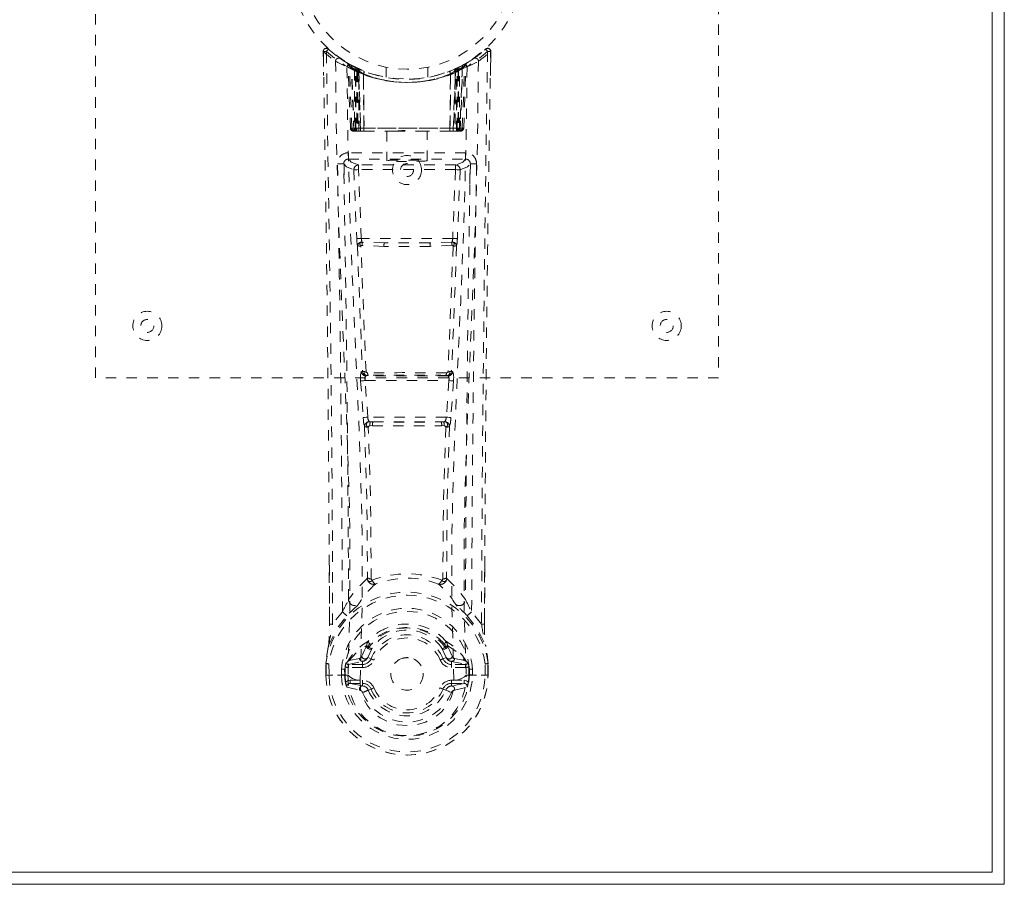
# Model space of a CAD drawing. Header units: inches. Extents: x 15 to 98.5, y 43.6 to 61.3.
# Tile 6 of 7: x 89 to 98.5, y 43.6 to 51.9. Entities that reach past the tile are written whole.
import ezdxf

# ---------------------------------------------------------------- set-up
doc = ezdxf.new("R2010")
doc.units = ezdxf.units.IN
doc.header["$MEASUREMENT"] = 0
doc.linetypes.add('SLD-Dashed', pattern=[0.075, 0.05, -0.025])
doc.linetypes.add('SLD-Solid', pattern=[0])

msp = doc.modelspace()

# ---------------------------------------------------------------- linework, layer by layer
at = {"color": 7, "linetype": 'SLD-Solid', "lineweight": 15}
for p, q in [((98.5286, 61.306), (98.5286, 43.556)), ((98.4105, 43.6741), (98.4105, 61.1879)), ((98.4105, 61.1879), (98.4105, 43.6741)), ((15.1467, 43.6741), (98.4105, 43.6741)), ((98.4105, 43.6741), (15.1467, 43.6741)), ((98.5286, 43.556), (15.0286, 43.556))]:
    msp.add_line(p, q, dxfattribs=at)
at = {"color": 7, "linetype": 'SLD-Dashed', "lineweight": 0}
for p, q in [((89.7786, 48.431), (89.7786, 56.431)), ((95.7786, 56.431), (95.7786, 48.431)), ((91.9733, 51.5022), (91.9722, 51.5721)), ((91.9723, 51.5717), (91.9758, 51.3418)), ((91.9738, 51.5721), (91.9749, 51.5024)), ((92.0224, 51.5948), (92.0333, 51.5851)), ((93.524, 51.5851), (93.5349, 51.5948)), ((93.5815, 51.3417), (93.585, 51.5717)), ((93.5825, 51.5148), (93.5834, 51.5721)), ((93.585, 51.5721), (93.5841, 51.5146)), ((93.417, 51.5016), (93.476, 51.5452)), ((92.2108, 51.4569), (92.1976, 51.4647)), ((92.2167, 51.4524), (92.2035, 51.4602)), ((92.2257, 51.432), (92.2121, 51.4401)), ((92.2333, 50.835), (92.2121, 51.4401)), ((92.2465, 50.835), (92.2257, 51.432)), ((92.2762, 51.4222), (92.229, 51.4465)), ((92.3127, 51.3861), (92.2443, 51.4214)), ((92.2658, 50.806), (92.2443, 51.4214)), ((92.272, 51.3916), (92.2847, 51.4175)), ((92.272, 51.3916), (92.2724, 50.835)), ((92.2817, 51.3869), (92.272, 51.3916)), ((92.2957, 51.4122), (92.281, 51.4198)), ((92.2817, 51.3869), (92.2941, 51.4129)), ((92.2817, 50.835), (92.2817, 51.3869)), ((92.2847, 51.4175), (92.2941, 51.4129)), ((92.2858, 50.835), (92.2854, 51.3851)), ((92.2854, 51.3851), (92.2951, 51.3806)), ((92.2951, 51.3806), (92.3072, 51.4068)), ((92.2951, 51.3806), (92.2951, 50.835)), ((92.2967, 51.4117), (92.2957, 51.4122)), ((92.3039, 51.3766), (92.3158, 51.4029)), ((92.3039, 51.3766), (92.3039, 50.806)), ((92.3135, 51.3723), (92.3039, 51.3766)), ((92.3127, 51.3861), (92.3137, 51.3856)), ((92.3318, 50.806), (92.3127, 51.3861)), ((92.3137, 51.3856), (92.3338, 50.806)), ((92.3637, 51.3826), (92.3625, 51.3831)), ((92.5786, 51.4201), (92.5786, 51.3235)), ((92.9786, 51.3235), (92.9786, 51.4201)), ((93.1948, 51.3831), (93.1935, 51.3826)), ((93.2235, 50.806), (93.2436, 51.3856)), ((93.2446, 51.3861), (93.2254, 50.806)), ((93.2322, 51.3988), (93.2415, 51.4029)), ((93.2322, 51.3988), (93.2437, 51.3723)), ((93.2436, 51.3856), (93.2446, 51.3861)), ((93.2533, 51.3766), (93.2437, 51.3723)), ((93.3129, 51.4214), (93.2446, 51.3861)), ((93.2534, 50.806), (93.2533, 51.3766)), ((93.2595, 51.4112), (93.2718, 51.3851)), ((93.2615, 51.4122), (93.2605, 51.4117)), ((93.3282, 51.4465), (93.2615, 51.4122)), ((93.2621, 51.3806), (93.2718, 51.3851)), ((93.2621, 50.835), (93.2621, 51.3806)), ((93.2632, 51.4129), (93.2726, 51.4175)), ((93.2718, 51.3851), (93.2715, 50.835)), ((93.2726, 51.4175), (93.2852, 51.3916)), ((93.2852, 51.3916), (93.2755, 51.3869)), ((93.2755, 51.3869), (93.2755, 50.835)), ((93.2849, 50.835), (93.2852, 51.3916)), ((93.2915, 50.806), (93.3129, 51.4214)), ((93.3107, 50.835), (93.3316, 51.432)), ((93.324, 50.835), (93.3451, 51.4401)), ((93.3284, 51.4471), (93.3403, 51.4535)), ((93.3451, 51.4401), (93.3316, 51.432)), ((93.3596, 51.4647), (93.3464, 51.4569)), ((92.3135, 50.806), (92.3135, 51.3723)), ((92.3587, 51.3563), (92.36, 51.3558)), ((92.3631, 50.806), (92.3587, 51.3563)), ((92.36, 51.3558), (92.3661, 50.806)), ((93.1912, 50.806), (93.1972, 51.3558)), ((93.1985, 51.3563), (93.1941, 50.806)), ((93.1972, 51.3558), (93.1985, 51.3563)), ((93.2437, 51.3723), (93.2437, 50.806)), ((92.2333, 50.835), (92.2465, 50.835)), ((92.2724, 50.835), (92.2817, 50.835)), ((93.2755, 50.835), (92.2817, 50.835)), ((92.2951, 50.835), (92.2858, 50.835)), ((92.2951, 50.835), (93.2621, 50.835)), ((93.2715, 50.835), (93.2621, 50.835)), ((93.2755, 50.835), (93.2849, 50.835)), ((93.3107, 50.835), (93.324, 50.835)), ((92.2658, 50.806), (92.3318, 50.806)), ((92.3281, 50.806), (92.3135, 50.806)), ((92.3318, 50.806), (92.3338, 50.806)), ((92.3338, 50.806), (92.3631, 50.806)), ((92.3631, 50.806), (92.3661, 50.806)), ((92.3661, 50.806), (92.6616, 50.806)), ((92.5836, 50.806), (92.5836, 50.5206)), ((92.6616, 50.806), (92.8955, 50.806)), ((92.8955, 50.806), (93.1912, 50.806)), ((92.9736, 50.5206), (92.9736, 50.806)), ((93.1912, 50.806), (93.1941, 50.806)), ((93.1941, 50.806), (93.2235, 50.806)), ((93.2254, 50.806), (93.2915, 50.806)), ((93.2437, 50.806), (93.2292, 50.806)), ((92.214, 50.5974), (92.214, 50.5364)), ((93.3432, 50.5974), (92.214, 50.5974)), ((92.214, 50.5364), (93.3432, 50.5364)), ((93.3432, 50.5364), (93.3432, 50.5974)), ((92.1729, 50.4832), (92.1733, 50.2973)), ((92.2673, 50.4331), (92.294, 49.7704)), ((92.312, 50.4795), (92.312, 50.4346)), ((93.2452, 50.4795), (92.312, 50.4795)), ((92.3386, 49.7725), (92.312, 50.4346)), ((93.2452, 50.4346), (92.312, 50.4346)), ((93.2452, 50.4346), (93.2187, 49.7725)), ((93.2452, 50.4795), (93.2452, 50.4346)), ((93.2899, 50.4331), (93.2633, 49.7704)), ((93.384, 50.2973), (93.3843, 50.4832)), ((93.2187, 49.7725), (92.3386, 49.7725)), ((92.5568, 49.6961), (92.3456, 49.7062)), ((92.5603, 49.7297), (92.3492, 49.7353)), ((92.997, 49.7297), (92.5603, 49.7297)), ((93.2081, 49.7353), (92.997, 49.7297)), ((93.2117, 49.7063), (93.0004, 49.6961)), ((92.3497, 48.4956), (92.338, 48.4913)), ((92.3825, 48.4493), (92.3942, 48.4538)), ((93.1747, 48.4493), (92.3825, 48.4493)), ((93.1631, 48.4538), (93.1747, 48.4493)), ((93.2075, 48.4956), (93.2192, 48.4913)), ((95.7786, 48.431), (89.7786, 48.431)), ((92.3322, 48.4015), (92.3556, 48.0487)), ((92.3767, 48.4043), (93.1805, 48.4043)), ((92.4, 48.0517), (92.3767, 48.4043)), ((93.1805, 48.4043), (93.1572, 48.0517)), ((93.225, 48.4015), (93.2016, 48.0487)), ((92.3556, 48.0487), (92.3581, 48.0211)), ((93.1572, 48.0517), (92.4, 48.0517)), ((92.4455, 47.9702), (92.4224, 47.9705)), ((92.4509, 48.0068), (92.4249, 48.0071)), ((92.4509, 48.0068), (93.1063, 48.0068)), ((93.1323, 48.0071), (93.1063, 48.0068)), ((93.1348, 47.9705), (93.1118, 47.9702)), ((93.2016, 48.0487), (93.1991, 48.0211)), ((92.0322, 46.0587), (92.0295, 46.6265)), ((93.5277, 46.6134), (93.5251, 46.0587)), ((92.1566, 46.179), (92.0619, 46.0612)), ((93.4953, 46.0612), (93.4007, 46.179)), ((92.3961, 45.8805), (92.4056, 45.8962)), ((93.1517, 45.8962), (93.1611, 45.8805)), ((92.3894, 45.8534), (92.3892, 45.8473)), ((92.4419, 45.8295), (92.4005, 45.7398)), ((92.4088, 45.8463), (92.4086, 45.8402)), ((93.1567, 45.7398), (93.1153, 45.8296)), ((93.1487, 45.8402), (93.1485, 45.8463)), ((93.1679, 45.8534), (93.168, 45.8473)), ((92.2063, 45.6977), (92.2063, 45.6977)), ((92.2063, 45.6977), (92.2063, 45.6977)), ((92.2221, 45.7108), (92.2064, 45.6977)), ((92.216, 45.672), (92.3499, 45.7018)), ((92.3204, 45.7309), (92.2221, 45.7108)), ((92.3499, 45.7018), (92.3499, 45.672)), ((92.4005, 45.7398), (92.4319, 45.7266)), ((93.1253, 45.7266), (93.1567, 45.7398)), ((93.1567, 45.7398), (93.1684, 45.7211)), ((93.2074, 45.7018), (93.3412, 45.672)), ((93.2074, 45.672), (93.2074, 45.7018)), ((93.3351, 45.7108), (93.2368, 45.7309)), ((93.3351, 45.7108), (93.3353, 45.7107)), ((93.3353, 45.7107), (93.3509, 45.6977)), ((91.9977, 45.682), (91.9976, 45.6781)), ((91.9979, 45.5693), (91.9976, 45.6781)), ((91.999, 45.6781), (91.9993, 45.5686)), ((92.0274, 45.6782), (92.0277, 45.57)), ((92.1486, 45.5732), (92.1485, 45.6262)), ((92.1782, 45.6251), (92.1784, 45.5735)), ((92.1783, 45.6254), (92.1825, 45.6399)), ((92.1825, 45.6399), (92.1827, 45.5733)), ((92.216, 45.672), (92.216, 45.6421)), ((92.3499, 45.672), (92.216, 45.672)), ((92.3499, 45.6421), (92.216, 45.6421)), ((92.3499, 45.6421), (92.3499, 45.672)), ((93.3412, 45.672), (93.2074, 45.672)), ((93.2074, 45.6421), (93.2074, 45.672)), ((93.3412, 45.6421), (93.2074, 45.6421)), ((93.3412, 45.6421), (93.3412, 45.672)), ((93.3748, 45.6399), (93.3745, 45.5733)), ((93.379, 45.6254), (93.3748, 45.6399)), ((93.3789, 45.5735), (93.379, 45.6251)), ((93.4088, 45.6264), (93.4086, 45.5734)), ((93.5296, 45.57), (93.5299, 45.6782)), ((93.5579, 45.5686), (93.5582, 45.6781)), ((93.5593, 45.5693), (93.5597, 45.6781)), ((93.5597, 45.6781), (93.5595, 45.682)), ((91.9979, 45.5693), (92.0013, 45.5692)), ((92.0451, 45.5698), (92.0013, 45.5692)), ((92.0277, 45.57), (92.0277, 45.5694)), ((92.0644, 45.5701), (92.0451, 45.5698)), ((92.2104, 45.57), (92.0644, 45.5701)), ((92.1486, 45.5731), (92.1486, 45.5732)), ((92.1828, 45.5733), (92.1784, 45.5735)), ((92.2106, 45.5699), (92.2104, 45.5702)), ((92.2298, 45.52), (92.2298, 45.49)), ((92.2298, 45.52), (92.3499, 45.52)), ((92.3499, 45.52), (92.3499, 45.49)), ((92.9351, 45.581), (92.9344, 45.5663)), ((92.935, 45.5874), (92.9351, 45.581)), ((93.2074, 45.52), (93.2074, 45.49)), ((93.2074, 45.52), (93.3275, 45.52)), ((93.2305, 45.5181), (93.2305, 45.517)), ((93.3275, 45.49), (93.3275, 45.52)), ((93.3468, 45.57), (93.4928, 45.5701)), ((93.3745, 45.5733), (93.3789, 45.5735)), ((93.4928, 45.5701), (93.5121, 45.5698)), ((93.5121, 45.5698), (93.556, 45.5692)), ((93.5296, 45.5697), (93.5296, 45.57)), ((93.556, 45.5692), (93.5593, 45.5693)), ((92.1999, 45.4538), (92.3219, 45.4262)), ((92.3499, 45.4656), (92.2298, 45.49)), ((92.2298, 45.49), (92.3499, 45.49)), ((92.3499, 45.4656), (92.3499, 45.49)), ((92.4319, 45.4355), (92.4062, 45.4247)), ((93.1511, 45.4247), (93.1253, 45.4355)), ((93.1547, 45.432), (93.1511, 45.4247)), ((93.3275, 45.49), (93.2074, 45.4656)), ((93.2074, 45.4656), (93.2074, 45.49)), ((93.2074, 45.49), (93.3275, 45.49)), ((93.2353, 45.4262), (93.3573, 45.4538))]:
    msp.add_line(p, q, dxfattribs=at)
at = {"color": 7, "linetype": 'SLD-Dashed', "lineweight": 0, "flags": 128}
for points in [[(92.0619, 46.0612), (92.0604, 46.8316), (92.056, 47.5997), (92.0487, 48.3664), (92.0391, 49.1314), (92.0364, 49.3254), (92.0336, 49.5228), (92.0311, 49.6918), (92.0283, 49.8786), (92.0271, 49.9568), (92.0259, 50.0378), (92.0246, 50.1214), (92.0235, 50.1956), (92.0232, 50.2157), (92.0226, 50.2497), (92.0219, 50.2974), (92.0209, 50.359), (92.0196, 50.4464), (92.0179, 50.5518), (92.016, 50.6753), (92.0138, 50.8168), (92.0119, 50.9413), (92.0104, 51.0397), (92.0089, 51.1337), (92.0053, 51.3698), (92.0022, 51.5727)], [(93.582, 51.5722), (93.5801, 51.58), (93.5766, 51.5875), (93.5715, 51.594), (93.5652, 51.5989), (93.5581, 51.6017), (93.5507, 51.6021), (93.5435, 51.6002), (93.5371, 51.5962)], [(92.091, 51.4785), (92.0997, 50.7234), (92.1192, 49.9702), (92.1471, 49.2205), (92.1791, 48.4755), (92.2088, 47.7365), (92.228, 47.0047), (92.2297, 46.2818), (92.2106, 45.5698)], [(93.4663, 51.4785), (93.4575, 50.7234), (93.4381, 49.9702), (93.4102, 49.2205), (93.3781, 48.4755), (93.3485, 47.7365), (93.3293, 47.0047), (93.3275, 46.2819), (93.3468, 45.57)], [(92.3268, 45.518), (92.3479, 46.23), (92.3469, 46.9527), (92.3273, 47.684), (92.2962, 48.4224), (92.2621, 49.1667), (92.2319, 49.9159), (92.2104, 50.6687), (92.2001, 51.423)], [(92.2838, 51.4156), (92.2614, 51.4286), (92.238, 51.4416)], [(92.2617, 51.429), (92.2528, 51.4329), (92.2485, 51.4321), (92.2468, 51.4261), (92.2449, 51.4198)], [(92.2977, 51.4112), (92.2969, 51.4094), (92.2942, 51.4036), (92.29, 51.3948), (92.2854, 51.3851)], [(92.3251, 51.3988), (92.3242, 51.3968), (92.3217, 51.3911), (92.318, 51.3825), (92.3135, 51.3723)], [(93.1647, 51.3735), (93.1839, 51.3789), (93.1971, 51.3843)], [(93.3571, 51.423), (93.3468, 50.6687), (93.3254, 49.9159), (93.2952, 49.1668), (93.261, 48.4225), (93.2299, 47.6841), (93.2103, 46.9528), (93.2094, 46.2301), (93.2305, 45.5181)], [(93.2415, 51.4029), (93.2423, 51.4011), (93.2449, 51.3953), (93.2489, 51.3864), (93.2533, 51.3766)], [(93.2501, 51.4068), (93.251, 51.4048), (93.2536, 51.3992), (93.2575, 51.3907), (93.2621, 51.3806)], [(93.2755, 51.3869), (93.2708, 51.3969), (93.2667, 51.4054), (93.2641, 51.411), (93.2632, 51.4129)], [(93.3464, 51.4569), (93.344, 51.4555), (93.338, 51.4521)], [(93.3577, 51.4636), (93.3581, 51.4638), (93.3596, 51.4647)], [(92.2724, 50.835), (92.2573, 50.835), (92.2445, 50.835), (92.236, 50.835), (92.2333, 50.835)], [(92.2465, 50.835), (92.25, 50.835), (92.2586, 50.835), (92.2711, 50.835), (92.2858, 50.835)], [(92.6616, 50.806), (92.7786, 50.8152), (92.8955, 50.806)], [(93.2715, 50.835), (93.2861, 50.835), (93.2986, 50.835), (93.3072, 50.835), (93.3107, 50.835)], [(93.324, 50.835), (93.3212, 50.835), (93.3128, 50.835), (93.3, 50.835), (93.2849, 50.835)], [(92.312, 50.4795), (92.241, 50.5079), (92.214, 50.5364)], [(93.3432, 50.5364), (93.3163, 50.5079), (93.2452, 50.4795)], [(92.169, 50.4907), (92.1961, 50.4618), (92.2673, 50.4331)], [(92.312, 50.4346), (92.296, 50.434), (92.2821, 50.4336), (92.2721, 50.4333), (92.2673, 50.4331)], [(93.2899, 50.4331), (93.2852, 50.4333), (93.2752, 50.4336), (93.2613, 50.434), (93.2452, 50.4346)], [(93.2899, 50.4331), (93.3612, 50.4618), (93.3882, 50.4907)], [(92.3386, 49.7725), (92.3233, 49.7718), (92.3089, 49.7711), (92.2986, 49.7706), (92.294, 49.7704)], [(93.2633, 49.7704), (93.2586, 49.7706), (93.2483, 49.7711), (93.2339, 49.7718), (93.2187, 49.7725)], [(92.3011, 49.7024), (92.3245, 49.0973), (92.3497, 48.4956)], [(92.3845, 48.49), (92.3587, 49.0929), (92.3347, 49.6992)], [(93.0004, 49.6961), (92.7786, 49.696), (92.5568, 49.6961)], [(92.997, 49.7297), (92.7786, 49.7297), (92.5603, 49.7297)], [(93.2225, 49.6992), (93.1986, 49.0929), (93.1728, 48.4901)], [(93.2561, 49.7024), (93.2327, 49.0973), (93.2075, 48.4956)], [(92.3942, 48.4538), (92.3854, 48.4548), (92.3779, 48.4578), (92.3723, 48.4623), (92.3692, 48.468), (92.369, 48.4742), (92.3718, 48.4804), (92.3771, 48.4858), (92.3844, 48.4901)], [(93.1728, 48.4901), (93.1802, 48.4858), (93.1855, 48.4804), (93.1882, 48.4742), (93.188, 48.468), (93.185, 48.4623), (93.1794, 48.4578), (93.1718, 48.4548), (93.1631, 48.4538)], [(92.3767, 48.4043), (92.3687, 48.4038), (92.361, 48.4033), (92.3537, 48.4028), (92.3472, 48.4024), (92.3416, 48.4021), (92.3372, 48.4018), (92.334, 48.4016), (92.3322, 48.4015)], [(93.225, 48.4015), (93.2202, 48.4018), (93.2099, 48.4024), (93.1957, 48.4033), (93.1805, 48.4043)], [(92.4, 48.0517), (92.3849, 48.0507), (92.3707, 48.0497), (92.3604, 48.049), (92.3556, 48.0487)], [(92.3708, 47.9635), (92.3923, 47.2309), (92.3983, 46.5068)], [(93.2016, 48.0487), (93.1968, 48.049), (93.1865, 48.0497), (93.1724, 48.0507), (93.1572, 48.0517)], [(93.1865, 47.9635), (93.165, 47.2309), (93.159, 46.5068)], [(92.4338, 46.496), (92.4278, 47.2222), (92.4059, 47.9566)], [(93.1513, 47.9567), (93.1295, 47.2222), (93.1234, 46.496)], [(92.0327, 46.627), (92.0332, 46.4017), (92.0335, 46.0597)], [(93.5237, 46.0597), (93.5241, 46.433), (93.5246, 46.6139)], [(92.3962, 46.4989), (92.2974, 46.4035), (92.2158, 46.297)], [(92.3962, 46.4989), (92.3983, 46.4888), (92.4025, 46.4801), (92.4084, 46.4736), (92.4156, 46.4698), (92.4235, 46.469), (92.4312, 46.4713), (92.4383, 46.4767), (92.444, 46.4844)], [(93.1133, 46.4844), (93.119, 46.4767), (93.126, 46.4713), (93.1338, 46.469), (93.1416, 46.4698), (93.1488, 46.4736), (93.1548, 46.4801), (93.159, 46.4888), (93.161, 46.4989)], [(93.161, 46.4989), (93.2598, 46.4035), (93.3414, 46.297)], [(92.2955, 46.2336), (92.3046, 46.2426), (92.3097, 46.2488)], [(93.2617, 46.2336), (93.2527, 46.2426), (93.2476, 46.2488)], [(92.0229, 45.8559), (92.0994, 46.0135), (92.1995, 46.1417)], [(93.3578, 46.1417), (93.4578, 46.0135), (93.5343, 45.8559)], [(92.0322, 46.0587), (92.032, 46.0591), (92.033, 46.0596), (92.0355, 46.06), (92.0393, 46.0604), (92.0443, 46.0608), (92.0501, 46.061), (92.0561, 46.0611), (92.0619, 46.0612)], [(93.5251, 46.0587), (93.5253, 46.0591), (93.5242, 46.0596), (93.5218, 46.06), (93.5179, 46.0604), (93.5129, 46.0608), (93.5072, 46.061), (93.5012, 46.0611), (93.4953, 46.0612)], [(92.3894, 45.8534), (92.3936, 45.8763), (92.3961, 45.8805)], [(93.1611, 45.8805), (93.1637, 45.8763), (93.1679, 45.8534)], [(92.0229, 45.8559), (92.0089, 45.7795), (91.9977, 45.682)], [(92.023, 45.8559), (92.0215, 45.8508), (92.0213, 45.8455)], [(92.2221, 45.7108), (92.2985, 45.7927), (92.3894, 45.8534)], [(92.3892, 45.8473), (92.3655, 45.8037), (92.3434, 45.7504)], [(92.4229, 45.8196), (92.4131, 45.8201), (92.4028, 45.8245)], [(92.4088, 45.8463), (92.4119, 45.8601), (92.4197, 45.872)], [(92.4106, 45.8359), (92.4202, 45.8305), (92.4294, 45.8273), (92.437, 45.827), (92.4419, 45.8296)], [(93.1153, 45.8296), (93.1202, 45.827), (93.1278, 45.8273), (93.1371, 45.8305), (93.1467, 45.8359)], [(93.1544, 45.8245), (93.1441, 45.8201), (93.1343, 45.8196)], [(93.1376, 45.872), (93.1453, 45.8602), (93.1485, 45.8463)], [(93.1679, 45.8534), (93.2587, 45.7927), (93.3351, 45.7108)], [(93.168, 45.8473), (93.1918, 45.8037), (93.2138, 45.7504)], [(93.536, 45.8455), (93.5358, 45.8508), (93.5343, 45.8559)], [(93.5595, 45.682), (93.5483, 45.7795), (93.5343, 45.8559)], [(93.5597, 45.6781), (93.5491, 45.7723), (93.536, 45.8455)], [(92.2063, 45.6977), (92.1998, 45.6917), (92.1909, 45.6848)], [(92.3434, 45.7504), (92.3321, 45.7357), (92.3204, 45.7309)], [(92.4596, 45.715), (92.4543, 45.7172), (92.4492, 45.7193), (92.4445, 45.7213), (92.4404, 45.723), (92.4369, 45.7245), (92.4343, 45.7256), (92.4326, 45.7263), (92.4319, 45.7266)], [(93.0977, 45.715), (93.103, 45.7172), (93.108, 45.7193), (93.1127, 45.7213), (93.1169, 45.723), (93.1203, 45.7245), (93.1229, 45.7256), (93.1246, 45.7263), (93.1253, 45.7266)], [(93.2138, 45.7504), (93.2249, 45.7358), (93.2368, 45.7309)], [(93.3663, 45.6848), (93.3602, 45.6894), (93.3509, 45.6977)], [(91.9976, 45.6781), (91.9975, 45.6781), (91.9987, 45.6781), (92.0012, 45.6781), (92.0049, 45.6781), (92.0096, 45.6781), (92.015, 45.6781), (92.0211, 45.6781), (92.0274, 45.6782)], [(91.9977, 45.682), (91.9987, 45.6819), (92.0007, 45.6816), (92.0036, 45.6812), (92.0073, 45.6808), (92.0117, 45.6802), (92.0166, 45.6796), (92.0219, 45.6789), (92.0274, 45.6782)], [(92.216, 45.6421), (92.1992, 45.6444), (92.1837, 45.6514)], [(93.3735, 45.6514), (93.358, 45.6444), (93.3412, 45.6421)], [(93.5299, 45.6782), (93.5354, 45.6789), (93.5407, 45.6796), (93.5456, 45.6802), (93.55, 45.6808), (93.5537, 45.6812), (93.5566, 45.6816), (93.5585, 45.6819), (93.5595, 45.682)], [(93.5299, 45.6782), (93.5362, 45.6781), (93.5422, 45.6781), (93.5477, 45.6781), (93.5524, 45.6781), (93.556, 45.6781), (93.5585, 45.6781), (93.5598, 45.6781), (93.5597, 45.6781)], [(92.0277, 45.5697), (92.0214, 45.5694), (92.0154, 45.5693), (92.0099, 45.5693), (92.0052, 45.5693), (92.0015, 45.5693), (91.999, 45.5693), (91.9978, 45.5693), (91.9979, 45.5693)], [(92.1784, 45.5735), (92.1751, 45.5735), (92.1685, 45.5734), (92.1592, 45.5733), (92.1486, 45.5731)], [(92.1878, 45.5032), (92.2072, 45.5157), (92.2298, 45.52)], [(92.2106, 45.5698), (92.2269, 45.5521), (92.2553, 45.5364)], [(92.2553, 45.5364), (92.2885, 45.5252), (92.3267, 45.5173)], [(92.3267, 45.5173), (92.3268, 45.5176), (92.3268, 45.518)], [(92.3267, 45.5173), (92.331, 45.4353), (92.3535, 45.3548), (92.3938, 45.2794), (92.4502, 45.2127), (92.5201, 45.158), (92.6005, 45.1174), (92.6877, 45.0924), (92.7785, 45.084), (92.8693, 45.0924), (92.9566, 45.1173), (93.0369, 45.1578), (93.1069, 45.2126), (93.1633, 45.2792), (93.2036, 45.3546), (93.2262, 45.4351), (93.2305, 45.517)], [(93.2305, 45.517), (93.2688, 45.5251), (93.302, 45.5364)], [(93.302, 45.5364), (93.3304, 45.5521), (93.3467, 45.5698)], [(93.3275, 45.52), (93.3501, 45.5157), (93.3694, 45.5032)], [(93.5593, 45.5693), (93.5594, 45.5693), (93.5582, 45.5693), (93.5557, 45.5693), (93.552, 45.5694), (93.5474, 45.5694), (93.5419, 45.5695), (93.5359, 45.5696), (93.5295, 45.5697)], [(92.4596, 45.4471), (92.4543, 45.4449), (92.4492, 45.4427), (92.4445, 45.4407), (92.4404, 45.439), (92.4369, 45.4376), (92.4343, 45.4365), (92.4326, 45.4358), (92.4319, 45.4355)], [(93.0977, 45.4471), (93.103, 45.4449), (93.108, 45.4427), (93.1127, 45.4407), (93.1169, 45.439), (93.1203, 45.4376), (93.1229, 45.4365), (93.1246, 45.4358), (93.1253, 45.4355)], [(93.1511, 45.4247), (93.1532, 45.4237), (93.1588, 45.4214), (93.1669, 45.418), (93.1766, 45.4139), (93.1866, 45.4097), (93.1956, 45.406), (93.2023, 45.4032), (93.2059, 45.4016)]]:
    msp.add_lwpolyline(points, dxfattribs=at)
at = {"color": 7, "linetype": 'SLD-Dashed', "lineweight": 0}
for centre, radius in [((92.7786, 52.431), 1.125), ((92.7786, 52.431), 1.03), ((92.7786, 50.431), 0.1405), ((92.7786, 50.431), 0.0625), ((90.2786, 48.931), 0.1405), ((95.2786, 48.931), 0.1405), ((90.2786, 48.931), 0.0625), ((95.2786, 48.931), 0.0625), ((92.7786, 45.581), 0.1565)]:
    msp.add_circle(centre, radius, dxfattribs=at)
for centre, radius, start, end in [((92.0022, 51.5725), 0.03, 47.87532, 180.86524), ((92.0102, 50.3952), 1.1775, 90.38902, 91.84899), ((92.7859, 52.4826), 1.2211, 228.21542, 235.31148), ((94.1097, 49.6756), 2.8355, 137.40265, 138.00687), ((92.7786, 52.4315), 1.1577, 227.88705, 312.11383), ((92.7767, 52.4286), 1.1244, 227.92246, 235.37126), ((92.7804, 52.4287), 1.1246, 304.62966, 312.07707), ((92.7714, 52.4825), 1.221, 304.68807, 311.78512), ((507.7738, 44.332), 414.2821, 178.998561, 179.760857), ((93.555, 51.5725), 0.03, 359.13622, 132.12322), ((91.7532, 49.9538), 2.4222, 41.93827, 42.64555), ((93.5371, 49.8894), 1.6834, 88.37044, 89.39173), ((-242.6648, 45.207), 334.6973, 0.242994, 1.077719), ((92.121, 51.4785), 0.03, 55.94546, 179.94655), ((92.7615, 52.6621), 1.3603, 240.46717, 245.62636), ((92.7471, 52.3756), 1.0638, 234.3733, 244.94231), ((92.7788, 52.4313), 1.1279, 235.36266, 240.50676), ((92.7789, 52.4307), 1.1271, 299.49013, 304.63806), ((92.7944, 52.6646), 1.3631, 294.38007, 299.5286), ((93.4363, 51.4785), 0.03, 0.05851, 124.04919), ((429.2565, 45.1975), 335.7318, 178.921863, 179.758365), ((92.1822, 51.439), 0.03, 1.98797, 58.98885), ((92.7208, 52.3353), 1.0157, 238.99423, 239.71097), ((92.2411, 51.4105), 0.0428, 114.16802, 163.04737), ((92.7786, 52.4625), 1.1897, 240.90322, 299.09659), ((92.1954, 51.4432), 0.02, 342.7411, 49.63533), ((92.1957, 51.431), 0.03, 1.92444, 59.73808), ((92.7801, 52.4339), 1.1308, 239.77027, 244.74666), ((92.748, 52.0405), 0.8048, 228.2489, 233.73936), ((92.7786, 52.431), 1.1275, 240.5083, 299.49163), ((92.7489, 52.037), 0.7998, 229.14224, 234.5868), ((92.2144, 51.4205), 0.0299, 1.81171, 60.79096), ((92.7796, 52.433), 1.1297, 240.83194, 245.75772), ((92.7435, 52.0236), 0.7822, 230.34451, 235.80822), ((66.5445, 50.1498), 25.7318, 1.46139, 2.84051), ((92.7786, 52.4299), 1.1554, 244.5268, 295.4732), ((92.7786, 52.4298), 1.1552, 245.25895, 294.74105), ((92.283, 51.3853), 0.0297, 1.48956, 64.53566), ((92.284, 51.3849), 0.0297, 1.47886, 64.59443), ((92.7148, 52.2899), 0.9727, 244.5401, 247.48171), ((92.7295, 51.9753), 0.7215, 234.80409, 239.07447), ((92.329, 51.3741), 0.0347, 329.05622, 15.03366), ((92.3303, 51.3736), 0.0347, 329.09757, 15.13759), ((93.2267, 51.3735), 0.0344, 164.71439, 211.05019), ((93.2282, 51.3741), 0.0346, 164.91256, 210.99756), ((92.8269, 51.9766), 0.7231, 300.93088, 305.19212), ((92.7775, 52.4333), 1.13, 294.24306, 299.16743), ((93.2733, 51.3849), 0.0297, 115.39635, 178.53036), ((93.2743, 51.3853), 0.0297, 115.45453, 178.53476), ((92.8018, 52.0395), 0.802, 304.2592, 309.58789), ((92.8089, 52.0362), 0.7989, 305.40992, 310.86104), ((92.8025, 52.0488), 0.8155, 306.2967, 311.71505), ((119.0516, 50.1481), 25.7707, 177.1601, 178.53714), ((93.3428, 51.4205), 0.0299, 119.20969, 178.18794), ((93.3409, 51.4223), 0.0273, 117.6359, 182.28723), ((93.3615, 51.4311), 0.0299, 120.22608, 178.1114), ((93.3161, 51.4105), 0.0429, 16.9709, 65.82195), ((93.3708, 51.4406), 0.0264, 119.413, 183.76903), ((93.3751, 51.439), 0.03, 121.03425, 178.00512), ((92.7786, 52.4298), 1.1552, 246.25803, 293.74197), ((92.7786, 52.3943), 1.1197, 248.04477, 291.95275), ((92.2632, 50.836), 0.03, 182.0002, 269.98888), ((92.2946, 50.8798), 0.0753, 216.30179, 253.09946), ((92.2765, 50.836), 0.03, 181.96069, 269.97456), ((92.2907, 50.9852), 0.1775, 260.43032, 268.51285), ((92.8447, 50.8288), 0.5724, 179.37698, 182.07817), ((92.6977, 50.8278), 0.4161, 179.01797, 183.00652), ((92.8789, 50.8288), 0.5932, 179.40389, 182.01094), ((92.724, 50.8279), 0.429, 179.05011, 182.91867), ((92.8332, 50.8279), 0.429, 357.08133, 0.94989), ((92.6782, 50.8288), 0.5933, 357.98919, 0.59599), ((93.2667, 50.9926), 0.1848, 271.38123, 279.05017), ((92.8595, 50.8278), 0.4161, 356.99348, 0.98203), ((93.2808, 50.836), 0.03, 270.03058, 358.03416), ((93.2627, 50.8798), 0.0752, 286.88978, 323.70273), ((92.7114, 50.8289), 0.5735, 357.91466, 0.61027), ((93.294, 50.836), 0.03, 270.00216, 357.9998), ((92.214, 50.4924), 0.105, 89.98461, 180.88168), ((92.214, 50.4914), 0.045, 90.003, 180.94131), ((93.3432, 50.4924), 0.105, 359.11799, 90.01571), ((93.3432, 50.4914), 0.045, 359.05375, 89.99905), ((92.1375, 49.6353), 0.856, 87.88919, 91.90561), ((-196.8783, 45.1512), 289.0367, 0.203757, 1.058535), ((-198.3878, 45.1537), 290.6059, 0.225409, 1.05229), ((92.3124, 50.4345), 0.0451, 90.43773, 181.70188), ((93.2449, 50.4345), 0.0451, 358.27357, 89.55895), ((384.0954, 45.1519), 290.7562, 178.947891, 179.774345), ((93.4197, 49.6355), 0.8558, 88.09399, 92.11149), ((395.9372, 45.0023), 302.5388, 178.960508, 179.777137), ((92.8095, 49.7901), 0.5159, 182.19001, 189.78536), ((92.4725, 49.7813), 0.1342, 183.73729, 198.52521), ((93.0849, 49.7812), 0.1341, 341.45932, 356.26286), ((92.7485, 49.79), 0.5151, 350.20464, 357.81057), ((92.3454, 49.6934), 0.0452, 90.13185, 168.55274), ((92.3269, 49.7945), 0.0956, 254.37658, 274.72238), ((92.3468, 49.7171), 0.0216, 94.07455, 236.0027), ((92.3453, 49.6948), 0.0114, 88.5105, 157.46101), ((92.3497, 49.7398), 0.00464, 195.42296, 262.75556), ((92.4567, 49.7072), 0.1112, 165.38904, 180.50715), ((92.6384, 49.7047), 0.0821, 162.22821, 186.02252), ((92.9187, 49.7047), 0.0822, 353.99216, 17.75713), ((93.2076, 49.7398), 0.00458, 276.83798, 344.79154), ((93.1013, 49.7072), 0.1104, 359.51741, 14.71573), ((93.212, 49.6949), 0.0114, 22.20157, 91.27696), ((93.2104, 49.7171), 0.0216, 304.00152, 85.93393), ((93.2119, 49.6935), 0.0452, 11.43703, 89.87833), ((93.2304, 49.7945), 0.0956, 265.27297, 285.62958), ((92.5203, 48.4345), 0.1909, 162.68753, 189.95022), ((92.383, 48.4944), 0.0451, 183.94636, 269.33891), ((92.3947, 48.4989), 0.0451, 184.09911, 269.30285), ((92.3773, 48.5565), 0.0668, 245.62818, 276.11065), ((92.426, 48.4208), 0.052, 146.84601, 198.53739), ((92.4008, 48.496), 0.0174, 200.08235, 265.48001), ((92.404, 48.392), 0.0625, 88.53321, 99.07908), ((92.4345, 48.4749), 0.0353, 173.78341, 215.21226), ((92.7786, 12.7632), 35.7175, 89.39189, 90.60834), ((92.7786, 15.7472), 32.7095, 89.3469, 90.65333), ((93.1226, 48.4749), 0.0353, 324.7978, 6.22747), ((93.1531, 48.391), 0.0636, 80.97991, 91.4847), ((93.1559, 48.4969), 0.0183, 275.77058, 338.12564), ((93.1625, 48.4989), 0.0451, 270.6909, 355.91318), ((93.1799, 48.5564), 0.0667, 263.86971, 294.40963), ((93.1742, 48.4944), 0.0451, 270.66751, 356.04722), ((93.1314, 48.4209), 0.0518, 341.38815, 33.22845), ((93.0369, 48.4345), 0.191, 350.05542, 17.30691), ((92.5617, 48.0355), 0.2041, 184.05895, 200.66921), ((92.4171, 47.9628), 0.0464, 92.47876, 179.23776), ((92.3995, 48.0178), 0.0615, 242.13028, 275.95951), ((92.4155, 47.982), 0.0271, 90.68528, 249.41351), ((92.4823, 48.057), 0.0825, 183.65332, 215.4367), ((92.4239, 47.9519), 0.0186, 94.59317, 165.35934), ((92.4238, 48.0255), 0.0184, 242.04729, 273.52555), ((92.5009, 47.9835), 0.0795, 162.8042, 189.43553), ((92.5071, 47.9796), 0.0624, 154.2125, 188.72287), ((92.7786, 80.3227), 32.3543, 269.40999, 270.59001), ((92.7786, 81.3724), 33.3672, 269.43733, 270.56267), ((93.0502, 47.9797), 0.0623, 351.24384, 25.82079), ((93.1337, 48.0246), 0.0176, 265.69573, 298.75747), ((93.0564, 47.9835), 0.0795, 350.57797, 17.18765), ((93.1333, 47.952), 0.0186, 14.54872, 85.3436), ((93.0766, 48.0564), 0.0808, 324.22361, 356.68662), ((93.1401, 47.9628), 0.0464, 0.75611, 87.52737), ((93.1418, 47.982), 0.0271, 290.59012, 89.32108), ((93.1577, 48.0178), 0.0615, 264.03211, 297.88049), ((92.9953, 48.0356), 0.2043, 339.33474, 355.93009), ((92.7786, 45.5715), 0.9724, 69.86372, 110.13458), ((93.0498, 45.7963), 0.8675, 131.51072, 148.55957), ((92.3857, 46.5059), 0.0126, 326.51441, 4.14638), ((92.4567, 46.5038), 0.0607, 184.62111, 287.32556), ((92.4308, 46.5501), 0.0541, 233.05317, 273.23667), ((92.4477, 46.4979), 0.014, 187.75527, 254.40057), ((92.5032, 46.5001), 0.0612, 194.85887, 242.42461), ((92.7786, 45.6526), 0.8495, 69.04706, 110.95294), ((93.1005, 46.5038), 0.0607, 252.67193, 355.37793), ((93.0541, 46.5001), 0.0612, 297.56456, 345.14304), ((92.5073, 45.7961), 0.8677, 31.4421, 48.48601), ((93.1095, 46.4979), 0.014, 285.60146, 352.24414), ((93.1265, 46.5501), 0.0541, 266.77312, 306.93531), ((93.1715, 46.5059), 0.0126, 175.74032, 213.59784), ((92.7786, 45.581), 0.7874, 7.36786, 172.63214), ((92.7786, 45.581), 0.7575, 7.36783, 172.63217), ((89.7024, 47.4856), 2.7803, 331.97026, 334.69115), ((92.2764, 46.2995), 0.0607, 182.34981, 303.24776), ((93.2808, 46.2995), 0.0607, 236.76109, 357.64247), ((95.8759, 47.4962), 2.8039, 205.3212, 208.01921), ((92.7786, 45.581), 0.6318, 4.11882, 175.88118), ((92.4084, 46.4254), 0.3523, 224.37622, 233.63922), ((92.7786, 45.581), 0.6019, 4.25171, 175.74829), ((93.7707, 44.595), 2.2048, 131.99606, 135.44948), ((91.7822, 44.5904), 2.2111, 44.55537, 47.99891), ((93.1491, 46.4252), 0.352, 306.3589, 315.62876), ((90.597, 46.025), 1.4356, 352.8152, 1.34482), ((86.4271, 47.0243), 5.7165, 348.20603, 350.30018), ((92.726, 45.63), 0.4166, 111.81001, 140.27586), ((92.7786, 45.5688), 0.4548, 35.97257, 144.02743), ((92.7786, 45.5389), 0.4897, 42.86772, 137.13228), ((92.7786, 45.5896), 0.4134, 35.47115, 144.5333), ((92.7786, 45.5573), 0.5041, 65.71, 114.29049), ((92.8306, 45.6291), 0.4176, 39.75934, 68.15554), ((99.1254, 47.0234), 5.7117, 189.69889, 191.79481), ((94.9419, 46.0241), 1.4173, 178.60192, 187.24184), ((92.6682, 45.4334), 0.5322, 119.57113, 150.21175), ((92.4346, 45.8969), 0.029, 181.32797, 239.07459), ((92.7786, 45.581), 0.376, 22.77397, 157.22603), ((92.7786, 45.581), 0.346, 22.77415, 157.22585), ((93.1227, 45.8969), 0.029, 300.90066, 358.68079), ((92.8872, 45.4315), 0.5347, 29.85002, 60.35427), ((93.2625, 45.5844), 1.2683, 168.1207, 175.76387), ((92.408, 45.8687), 0.0285, 228.67784, 271.14708), ((92.419, 45.8497), 0.0299, 184.52299, 237.22493), ((92.4082, 45.8748), 0.0285, 228.70889, 271.16808), ((91.9114, 46.1678), 0.5994, 325.06261, 326.38175), ((92.4134, 45.8399), 0.00484, 175.68414, 234.28872), ((92.4231, 45.8423), 0.0228, 269.55681, 325.86237), ((93.1342, 45.8423), 0.0228, 214.15622, 270.46867), ((93.1439, 45.8399), 0.00484, 305.70789, 4.31625), ((93.7163, 46.2158), 0.6847, 213.69975, 214.85452), ((93.1491, 45.8748), 0.0285, 268.83192, 311.29111), ((93.1492, 45.8687), 0.0285, 268.85168, 311.33389), ((93.1381, 45.8497), 0.0301, 303.00969, 355.36661), ((92.3503, 45.7317), 0.0299, 181.62612, 269.11998), ((92.3739, 45.7553), 0.0308, 189.22612, 329.75488), ((92.3446, 45.7616), 0.06, 275.05548, 338.68686), ((92.3499, 45.761), 0.089, 270, 337.22603), ((92.3499, 45.761), 0.119, 269.99786, 337.22813), ((92.7786, 45.581), 0.1565, 84.88781, 105.7451), ((93.2074, 45.761), 0.119, 202.77187, 270.00214), ((93.2074, 45.761), 0.089, 202.77397, 270), ((93.1834, 45.7553), 0.0308, 210.29152, 350.73436), ((93.208, 45.752), 0.0502, 217.95807, 269.29679), ((93.2069, 45.7317), 0.0299, 270.88497, 358.36892), ((92.1785, 46.2269), 0.6013, 267.13173, 269.98296), ((92.7786, 45.581), 0.5991, 173.25685, 174.3599), ((92.3058, 45.6424), 0.1224, 159.74022, 175.79129), ((92.2157, 45.7025), 0.0305, 215.63325, 270.546), ((93.3415, 45.7025), 0.0305, 269.454, 324.36675), ((93.2869, 45.6501), 0.0867, 0.86251, 23.60599), ((92.7786, 45.581), 0.5991, 5.6401, 6.74315), ((93.3787, 46.2272), 0.6016, 270.01766, 272.86765), ((92.7786, 45.581), 0.781, 180.86907, 0), ((92.7786, 45.581), 0.7808, 180.8627, 359.13727), ((92.7786, 45.581), 0.751, 180.8898, 359.13728), ((92.7786, 45.581), 0.63, 180.71795, 359.28205), ((92.7786, 45.581), 0.6003, 180.71779, 359.2822), ((92.7786, 45.581), 0.5959, 180.74368, 187.50624), ((92.4197, 45.534), 0.2339, 187.56927, 200.03488), ((92.7786, 45.5549), 0.5684, 178.47757, 1.5214), ((92.3499, 45.401), 0.119, 22.77187, 90.00214), ((93.2074, 45.401), 0.119, 89.99786, 157.22813), ((93.1376, 45.534), 0.2339, 339.9647, 352.43098), ((92.7786, 45.581), 0.5959, 352.4937, 359.25631), ((93.3775, 44.2755), 1.298, 88.62537, 89.93915), ((92.2291, 45.4602), 0.0298, 88.61296, 192.27318), ((92.3505, 45.4356), 0.0301, 91.20278, 198.17096), ((92.3133, 45.3859), 0.0412, 22.49816, 77.86307), ((92.3499, 45.401), 0.089, 22.77397, 90), ((92.344, 45.3983), 0.0676, 22.93267, 84.97153), ((94.0373, 41.4627), 4.2846, 112.37647, 113.17164), ((92.7786, 45.581), 0.4039, 202.77397, 337.22603), ((92.7786, 45.581), 0.376, 202.77397, 337.22603), ((92.7786, 45.581), 0.346, 202.77415, 337.22585), ((93.2074, 45.401), 0.089, 90, 157.22603), ((93.2133, 45.3983), 0.0676, 95.04266, 150.04853), ((93.244, 45.3859), 0.0412, 102.11887, 157.51991), ((93.2067, 45.4356), 0.0301, 341.829, 88.79726), ((93.3282, 45.4602), 0.0298, 347.71833, 91.38668), ((92.7786, 45.581), 0.4634, 202.77397, 337.22603)]:
    msp.add_arc(centre, radius, start, end, dxfattribs=at)
msp.add_ellipse((92.7786, 50.5206), major_axis=(0.195, 0), ratio=0.034921, dxfattribs=at)

doc.saveas('drawing.dxf')
